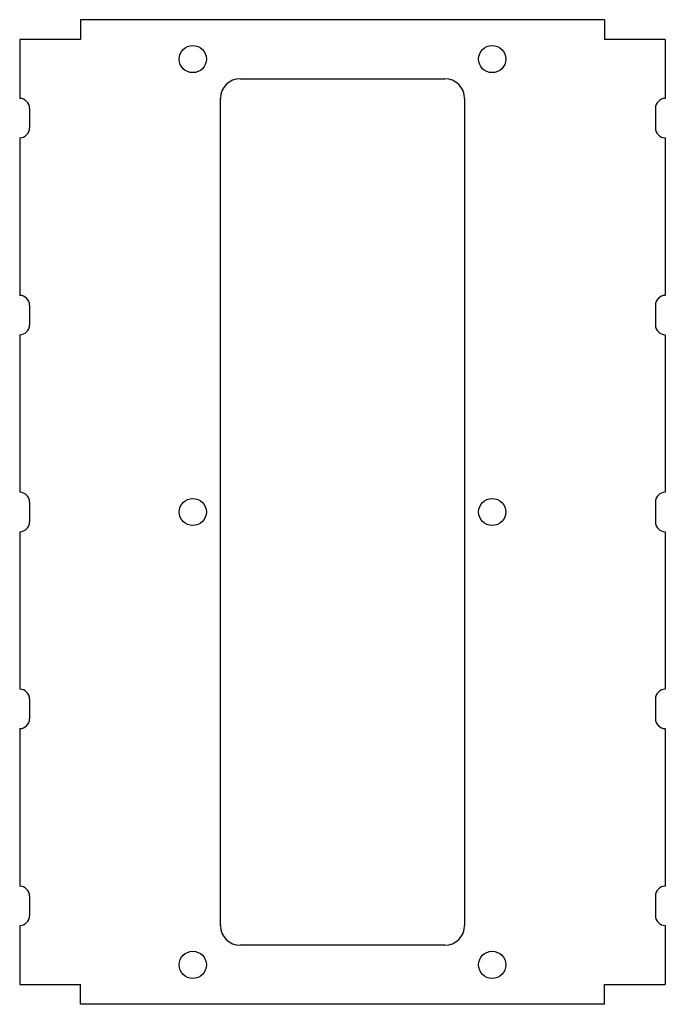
# Model space of a CAD drawing. Header units: millimetres. Extents: x 50 to 213, y 11 to 261.
import ezdxf

# ---------------------------------------------------------------- set-up
doc = ezdxf.new("R2010")
doc.units = ezdxf.units.MM

msp = doc.modelspace()

# ---------------------------------------------------------------- linework, layer by layer
at = {"color": 7, "linetype": 'Continuous', "lineweight": 25}
for p, q in [((64.97, 260.92), (64.97, 255.92)), ((197.89, 260.92), (64.97, 260.92)), ((197.89, 260.92), (197.89, 255.92)), ((49.51, 255.92), (49.51, 240.92)), ((64.97, 255.92), (49.51, 255.92)), ((213.36, 255.92), (197.89, 255.92)), ((213.36, 255.92), (213.36, 240.92)), ((105.43, 245.92), (157.43, 245.92)), ((100.43, 30.92), (100.43, 240.92)), ((162.43, 240.92), (162.43, 30.92)), ((52.01, 238.42), (52.01, 233.42)), ((210.86, 238.42), (210.86, 233.42)), ((49.51, 230.92), (49.51, 190.92)), ((213.36, 230.92), (213.36, 190.92)), ((52.01, 188.42), (52.01, 183.42)), ((210.86, 188.42), (210.86, 183.42)), ((49.51, 180.92), (49.51, 140.92)), ((213.36, 180.92), (213.36, 140.92)), ((52.01, 138.42), (52.01, 133.42)), ((210.86, 138.42), (210.86, 133.42)), ((49.51, 130.92), (49.51, 90.92)), ((213.36, 130.92), (213.36, 90.92)), ((52.01, 88.42), (52.01, 83.42)), ((210.86, 88.42), (210.86, 83.42)), ((49.51, 80.92), (49.51, 40.92)), ((213.36, 80.92), (213.36, 40.92)), ((52.01, 38.42), (52.01, 33.42)), ((210.86, 38.42), (210.86, 33.42)), ((49.51, 30.92), (49.51, 15.92)), ((213.36, 30.92), (213.36, 15.92)), ((157.43, 25.92), (105.43, 25.92)), ((49.51, 15.92), (64.97, 15.92)), ((64.97, 10.92), (64.97, 15.92)), ((197.89, 15.92), (213.36, 15.92)), ((197.89, 10.92), (197.89, 15.92)), ((197.89, 10.92), (64.97, 10.92))]:
    msp.add_line(p, q, dxfattribs=at)
for centre in [(93.43, 250.92), (169.43, 250.92), (93.43, 135.92), (169.43, 135.92), (93.43, 20.92), (169.43, 20.92)]:
    msp.add_circle(centre, 3.45, dxfattribs=at)
for centre, radius, start, end in [((105.43, 240.92), 5, 90, 180), ((157.43, 240.92), 5, 0, 90), ((49.51, 238.42), 2.5, 0, 90), ((213.36, 238.42), 2.5, 90, 180), ((49.51, 233.42), 2.5, 270, 0), ((213.36, 233.42), 2.5, 180, 270), ((49.51, 188.42), 2.5, 0, 90), ((213.36, 188.42), 2.5, 90, 180), ((49.51, 183.42), 2.5, 270, 0), ((213.36, 183.42), 2.5, 180, 270), ((49.51, 138.42), 2.5, 0, 90), ((213.36, 138.42), 2.5, 90, 180), ((49.51, 133.42), 2.5, 270, 0), ((213.36, 133.42), 2.5, 180, 270), ((49.51, 88.42), 2.5, 0, 90), ((213.36, 88.42), 2.5, 90, 180), ((49.51, 83.42), 2.5, 270, 0), ((213.36, 83.42), 2.5, 180, 270), ((49.51, 38.42), 2.5, 0, 90), ((213.36, 38.42), 2.5, 90, 180), ((49.51, 33.42), 2.5, 270, 0), ((213.36, 33.42), 2.5, 180, 270), ((105.43, 30.92), 5, 180, 270), ((157.43, 30.92), 5, 270, 0)]:
    msp.add_arc(centre, radius, start, end, dxfattribs=at)

doc.saveas('drawing.dxf')
